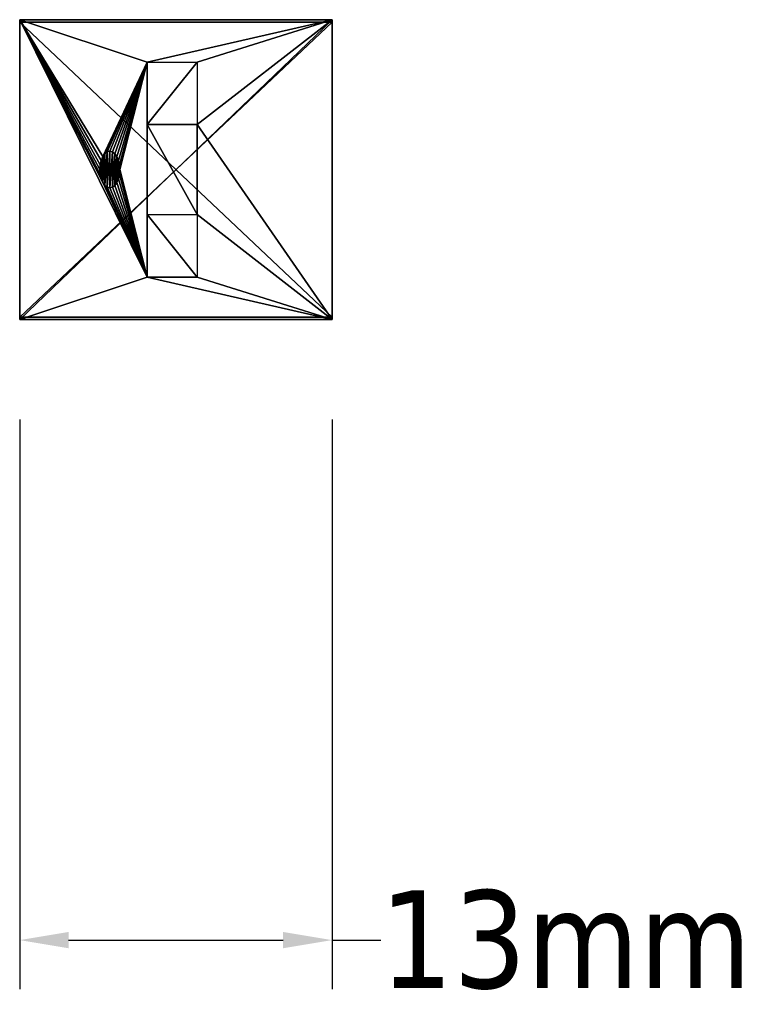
# Model space of a CAD drawing. Header units: millimetres. Extents: x 31 to 249, y 89 to 250.
# Tile 201 of 201: x 220 to 249, y 89 to 128. Entities that reach past the tile are written whole.
import ezdxf

# ---------------------------------------------------------------- set-up
doc = ezdxf.new("R2010")
doc.units = ezdxf.units.MM
doc.layers.add('RACK', color=54, linetype='Continuous')
doc.styles.add('Tahoma', font='tahoma.ttf')
doc.dimstyles.new('DimStyle2', dxfattribs={"dimtxt": 3.915222, "dimasz": 1.957611, "dimexe": 1.957611, "dimexo": 1.957611, "dimgap": 0.391522, "dimtad": 0, "dimtih": 1, "dimtoh": 1, "dimdec": 0, "dimzin": 0, "dimdsep": 46, "dimtxsty": 'Tahoma', "dimcen": 0.09, "dimadec": 0, "dimazin": 0, "dimtfac": 1, "dimtdec": 4, "dimtofl": 0, "dimtmove": 0, "dimatfit": 3, "dimfxl": 0, "dimtolj": 1, "dimtzin": 0, "dimarcsym": 0})

# ---------------------------------------------------------------- blocks, each defined once
blk = doc.blocks.new('Group#7')
at = {"color": 9}
for p, q in [((0, 12, 1.75), (12.5, 12, 1.75)), ((0, 12, 1.75), (0, 0, 1.75)), ((0, 12, 6.25), (0, 0, 6.25)), ((0, 12, 1.75), (0, 12, 6.25)), ((0, 12, 6.25), (12.5, 12, 6.25)), ((0, 11.9, 4), (0, 0.1, 4)), ((0, 11.9, 4), (0, 11.9, 6.15)), ((0, 11.9, 6.15), (0, 0.1, 6.15)), ((12.5, 11.9, 4), (0, 11.9, 4)), ((12.5, 11.9, 6.15), (0, 11.9, 6.15)), ((12.5, 12, 1.75), (12.5, 0, 1.75)), ((12.5, 12, 1.75), (12.5, 12, 6.25)), ((12.5, 12, 6.25), (12.5, 0, 6.25)), ((12.5, 0.1, 1.85), (12.5, 11.9, 1.85)), ((12.5, 11.9, 1.85), (12.5, 11.9, 4)), ((12.5, 11.9, 6.15), (12.5, 0.1, 6.15)), ((12.5, 11.9, 4), (12.5, 11.9, 6.15)), ((12.5, 11.9, 4), (12.5, 0.1, 4)), ((5.1, 10.3, 6.25), (7.1, 10.3, 6.25)), ((5.1, 10.3, 6.25), (5.1, 7.8, 6.25)), ((7.1, 10.3, 6.25), (7.1, 7.8, 6.25)), ((5.1, 7.8, 6.25), (7.1, 7.8, 6.25)), ((5.1, 4.2, 6.25), (5.1, 1.7, 6.25)), ((5.1, 4.2, 6.25), (7.1, 4.2, 6.25)), ((7.1, 4.2, 6.25), (7.1, 1.7, 6.25)), ((5.1, 1.7, 6.25), (7.1, 1.7, 6.25)), ((0, 0.1, 6.15), (0, 0.1, 4)), ((12.5, 0.1, 4), (0, 0.1, 4)), ((12.5, 0.1, 6.15), (0, 0.1, 6.15)), ((0, 0, 1.75), (12.5, 0, 1.75)), ((0, 0, 1.75), (0, 0, 6.25)), ((0, 0, 6.25), (12.5, 0, 6.25)), ((12.5, 0.1, 6.15), (12.5, 0.1, 4)), ((12.5, 0.1, 4), (12.5, 0.1, 1.85)), ((12.5, 0, 1.75), (12.5, 0, 6.25))]:
    blk.add_line(p, q, dxfattribs=at)
at = {"layer": 'RACK', "color": 9}
blk.add_polyline3d([(3.502, 6.709, 6.25), (3.406, 6.636, 6.25), (3.324, 6.519, 6.25), (3.261, 6.367, 6.25), (3.221, 6.19, 6.25), (3.208, 6, 6.25), (3.221, 5.81, 6.25), (3.261, 5.633, 6.25), (3.324, 5.481, 6.25), (3.406, 5.364, 6.25), (3.502, 5.291, 6.25), (3.605, 5.266, 6.25), (3.708, 5.291, 6.25), (3.804, 5.364, 6.25), (3.886, 5.481, 6.25), (3.949, 5.633, 6.25), (3.989, 5.81, 6.25), (4.002, 6, 6.25), (3.989, 6.19, 6.25), (3.949, 6.367, 6.25), (3.886, 6.519, 6.25), (3.804, 6.636, 6.25), (3.708, 6.709, 6.25), (3.605, 6.734, 6.25), (3.502, 6.709, 6.25)], close=True, dxfattribs=at)
at = {"color": 9}
mesh = blk.add_polyface(dxfattribs=at)
corners = [(0, 0, 6.25), (0, 0.1, 6.15), (0, 0, 1.75), (0, 12, 6.25), (0, 11.9, 6.15), (0, 11.9, 4), (0, 0.1, 4), (0, 12, 1.75)]
mesh.append_faces([[corners[k] for k in face] for face in [(0, 1, 2), (1, 3, 4), (4, 3, 5), (2, 6, 7), (6, 2, 1), (7, 5, 3)]], dxfattribs={"vtx0": -1, "vtx1": -1, "color": 9})
mesh.append_faces([[corners[k] for k in face] for face in [(1, 0, 3), (7, 6, 5)]], dxfattribs={"vtx0": -1, "vtx2": -1, "color": 9})
mesh = blk.add_polyface(dxfattribs=at)
corners = [(12.5, 12, 1.75), (0, 0, 1.75), (0, 12, 1.75), (12.5, 0, 1.75)]
mesh.append_faces([[corners[k] for k in face] for face in [(0, 1, 2), (1, 0, 3)]], dxfattribs={"vtx0": -1, "color": 9})
mesh = blk.add_polyface(dxfattribs=at)
corners = [(0, 12, 6.25), (12.5, 12, 1.75), (0, 12, 1.75), (12.5, 12, 6.25)]
mesh.append_faces([[corners[k] for k in face] for face in [(0, 1, 2), (1, 0, 3)]], dxfattribs={"vtx0": -1, "color": 9})
mesh = blk.add_polyface(dxfattribs=at)
corners = [(0, 0, 6.25), (5.1, 1.7, 6.25), (0, 12, 6.25), (12.5, 0, 6.25), (3.324, 5.481, 6.25), (3.261, 5.633, 6.25), (3.221, 5.81, 6.25), (3.208, 6, 6.25), (3.406, 5.364, 6.25), (3.502, 5.291, 6.25), (3.605, 5.266, 6.25), (3.708, 5.291, 6.25), (3.804, 5.364, 6.25), (3.886, 5.481, 6.25), (3.949, 5.633, 6.25), (3.989, 5.81, 6.25), (4.002, 6, 6.25), (7.1, 1.7, 6.25), (7.1, 4.2, 6.25), (7.1, 7.8, 6.25), (5.1, 10.3, 6.25), (12.5, 12, 6.25), (3.324, 6.519, 6.25), (3.261, 6.367, 6.25), (3.221, 6.19, 6.25), (3.406, 6.636, 6.25), (3.502, 6.709, 6.25), (3.605, 6.734, 6.25), (3.708, 6.709, 6.25), (3.804, 6.636, 6.25), (3.886, 6.519, 6.25), (3.949, 6.367, 6.25), (3.989, 6.19, 6.25), (7.1, 10.3, 6.25), (5.1, 4.2, 6.25), (5.1, 7.8, 6.25)]
mesh.append_faces([[corners[k] for k in face] for face in [(0, 1, 2), (4, 1, 8), (8, 1, 9), (9, 1, 10), (10, 1, 11), (11, 1, 12), (12, 1, 13), (13, 1, 14), (14, 1, 15), (15, 1, 16), (1, 3, 17), (17, 3, 18), (2, 20, 21), (22, 2, 23), (23, 2, 24), (24, 2, 7), (21, 19, 3), (34, 20, 1), (20, 34, 35), (35, 18, 19)]], dxfattribs={"vtx0": -1, "vtx1": -1, "color": 9})
mesh.append_faces([[corners[k] for k in face] for face in [(2, 1, 4), (18, 3, 19), (20, 2, 22), (20, 16, 1)]], dxfattribs={"vtx0": -1, "vtx1": -1, "vtx2": -1, "color": 9})
mesh.append_faces([[corners[k] for k in face] for face in [(1, 0, 3), (2, 4, 5), (2, 5, 6), (2, 6, 7), (20, 22, 25), (20, 25, 26), (20, 26, 27), (20, 27, 28), (20, 28, 29), (20, 29, 30), (20, 30, 31), (20, 31, 32), (20, 32, 16), (21, 20, 33), (21, 33, 19), (35, 34, 18)]], dxfattribs={"vtx0": -1, "vtx2": -1, "color": 9})
mesh = blk.add_polyface(dxfattribs=at)
corners = [(12.5, 0.1, 4), (0, 11.9, 4), (0, 0.1, 4), (12.5, 11.9, 4)]
mesh.append_faces([[corners[k] for k in face] for face in [(0, 1, 2), (1, 0, 3)]], dxfattribs={"vtx0": -1, "color": 9})
mesh = blk.add_polyface(dxfattribs=at)
corners = [(12.5, 11.9, 6.15), (0, 11.9, 4), (12.5, 11.9, 4), (0, 11.9, 6.15)]
mesh.append_faces([[corners[k] for k in face] for face in [(0, 1, 2), (1, 0, 3)]], dxfattribs={"vtx0": -1, "color": 9})
mesh = blk.add_polyface(dxfattribs=at)
corners = [(12.5, 11.9, 6.15), (0, 0.1, 6.15), (0, 11.9, 6.15), (12.5, 0.1, 6.15)]
mesh.append_faces([[corners[k] for k in face] for face in [(0, 1, 2), (1, 0, 3)]], dxfattribs={"vtx0": -1, "color": 9})
mesh = blk.add_polyface(dxfattribs=at)
corners = [(12.5, 0, 1.75), (12.5, 0.1, 1.85), (12.5, 0, 6.25), (12.5, 12, 1.75), (12.5, 11.9, 1.85), (12.5, 11.9, 4), (12.5, 11.9, 6.15), (12.5, 0.1, 6.15), (12.5, 12, 6.25), (12.5, 0.1, 4)]
mesh.append_faces([[corners[k] for k in face] for face in [(7, 1, 9)]], dxfattribs={"vtx0": -1, "color": 9})
mesh.append_faces([[corners[k] for k in face] for face in [(0, 1, 2), (1, 3, 4), (4, 3, 5), (5, 3, 6), (2, 7, 8), (8, 6, 3)]], dxfattribs={"vtx0": -1, "vtx1": -1, "color": 9})
mesh.append_faces([[corners[k] for k in face] for face in [(7, 2, 1)]], dxfattribs={"vtx0": -1, "vtx1": -1, "vtx2": -1, "color": 9})
mesh.append_faces([[corners[k] for k in face] for face in [(1, 0, 3), (8, 7, 6)]], dxfattribs={"vtx0": -1, "vtx2": -1, "color": 9})
at = {"color": 250}
mesh = blk.add_polyface(dxfattribs=at)
corners = [(12.5, 11.9, 1.85), (12.5, 0.1, 4), (12.5, 0.1, 1.85), (12.5, 11.9, 4)]
mesh.append_faces([[corners[k] for k in face] for face in [(0, 1, 2), (1, 0, 3)]], dxfattribs={"vtx0": -1, "color": 250})
mesh = blk.add_polyface()
corners = [(7.1, 10.3, 6.25), (5.1, 7.8, 6.25), (5.1, 10.3, 6.25), (7.1, 7.8, 6.25)]
mesh.append_faces([[corners[k] for k in face] for face in [(0, 1, 2), (1, 0, 3)]], dxfattribs={"vtx0": -1})
mesh = blk.add_polyface()
corners = [(3.221, 6.19, 6.25), (3.221, 5.81, 6.25), (3.208, 6, 6.25), (3.261, 6.367, 6.25), (3.261, 5.633, 6.25), (3.324, 6.519, 6.25), (3.324, 5.481, 6.25), (3.406, 6.636, 6.25), (3.406, 5.364, 6.25), (3.502, 6.709, 6.25), (3.502, 5.291, 6.25), (3.605, 6.734, 6.25), (3.605, 5.266, 6.25), (3.708, 6.709, 6.25), (3.708, 5.291, 6.25), (3.804, 6.636, 6.25), (3.804, 5.364, 6.25), (3.886, 6.519, 6.25), (3.886, 5.481, 6.25), (3.949, 6.367, 6.25), (3.949, 5.633, 6.25), (3.989, 6.19, 6.25), (3.989, 5.81, 6.25), (4.002, 6, 6.25)]
mesh.append_faces([[corners[k] for k in face] for face in [(0, 1, 2), (22, 21, 23)]], dxfattribs={"vtx0": -1})
mesh.append_faces([[corners[k] for k in face] for face in [(1, 3, 4), (4, 5, 6), (6, 7, 8), (8, 9, 10), (10, 11, 12), (12, 13, 14), (14, 15, 16), (16, 17, 18), (18, 19, 20), (20, 21, 22)]], dxfattribs={"vtx0": -1, "vtx1": -1})
mesh.append_faces([[corners[k] for k in face] for face in [(1, 0, 3), (4, 3, 5), (6, 5, 7), (8, 7, 9), (10, 9, 11), (12, 11, 13), (14, 13, 15), (16, 15, 17), (18, 17, 19), (20, 19, 21)]], dxfattribs={"vtx0": -1, "vtx2": -1})
mesh = blk.add_polyface()
corners = [(5.1, 4.2, 6.25), (7.1, 1.7, 6.25), (5.1, 1.7, 6.25), (7.1, 4.2, 6.25)]
mesh.append_faces([[corners[k] for k in face] for face in [(0, 1, 2), (1, 0, 3)]], dxfattribs={"vtx0": -1})
at = {"color": 9}
mesh = blk.add_polyface(dxfattribs=at)
corners = [(0, 0.1, 6.15), (12.5, 0.1, 4), (0, 0.1, 4), (12.5, 0.1, 6.15)]
mesh.append_faces([[corners[k] for k in face] for face in [(0, 1, 2), (1, 0, 3)]], dxfattribs={"vtx0": -1, "color": 9})
mesh = blk.add_polyface(dxfattribs=at)
corners = [(12.5, 0, 6.25), (0, 0, 1.75), (12.5, 0, 1.75), (0, 0, 6.25)]
mesh.append_faces([[corners[k] for k in face] for face in [(0, 1, 2), (1, 0, 3)]], dxfattribs={"vtx0": -1, "color": 9})
blk = doc.blocks.new('*D20')
at = {"color": 0, "lineweight": -2}
for p, q in [((219.713, 112.158), (219.713, 89.369)), ((232.213, 112.158), (232.213, 89.369)), ((221.67, 91.327), (230.255, 91.327)), ((232.213, 91.327), (234.17, 91.327))]:
    blk.add_line(p, q, dxfattribs=at)
at = {"color": 0}
for points in [[(221.67, 91.653), (221.67, 91), (219.713, 91.327)], [(230.255, 91), (230.255, 91.653), (232.213, 91.327)]]:
    blk.add_solid(points, dxfattribs=at)
at = {"layer": 'Defpoints', "color": 0}
for p in [(219.713, 114.116), (232.213, 114.116), (232.213, 91.327)]:
    blk.add_point(p, dxfattribs=at)
at = {"color": 0, "insert": (241.558, 91.327), "char_height": 3.9152, "attachment_point": 5, "style": 'Tahoma'}
blk.add_mtext('\\A1;13mm', dxfattribs=at)

msp = doc.modelspace()

# ---------------------------------------------------------------- block references
msp.add_blockref('Group#7', (219.713, 116.166, 4.25))

# ---------------------------------------------------------------- dimensions: what is measured, and where the dimension line sits
at = {"color": 250}
dim = msp.add_linear_dim(base=(232.21273413, 91.326555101, 4.25), p1=(219.71273413, 114.115910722, 4.25), p2=(232.21273413, 114.115910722, 4.25), dimstyle='DimStyle2', override={"dimpost": 'mm'}, dxfattribs=at)
dim.commit()
dim.dimension.update_dxf_attribs({"geometry": '*D20', "text_midpoint": (241.558369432, 91.326555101, 4.25)})

doc.saveas('drawing.dxf')
